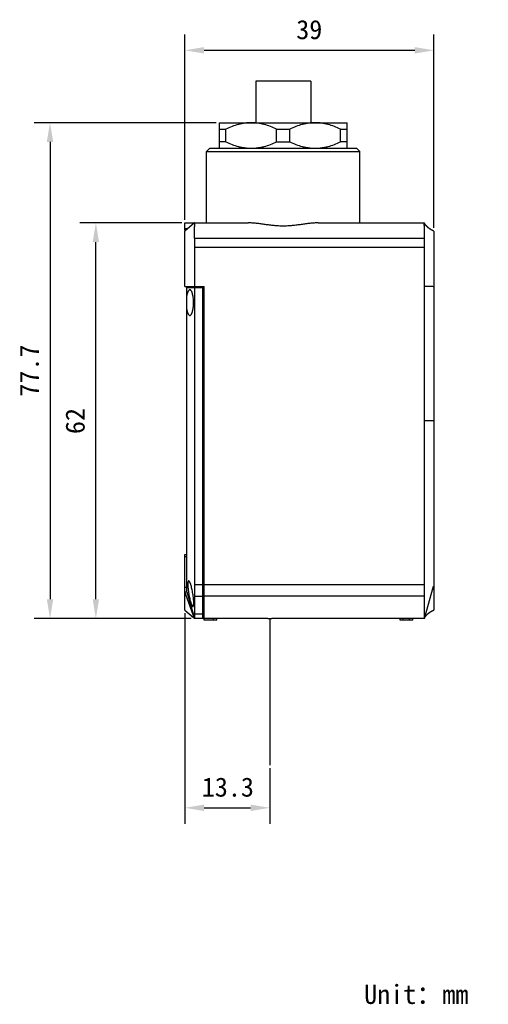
# Model space of a CAD drawing. Header units: millimetres. Extents: x 65 to 268, y 78 to 241.
# Tile 2 of 2: x 194 to 268, y 78 to 232. Entities that reach past the tile are written whole.
import ezdxf

# ---------------------------------------------------------------- set-up
doc = ezdxf.new("R2010")
doc.units = ezdxf.units.MM
doc.header["$LTSCALE"] = 23.1
doc.header["$PDMODE"] = 3
doc.header["$PDSIZE"] = 8
doc.layers.get('0').update_dxf_attribs({"linetype": 'CONTINUOUS'})
doc.layers.get('Defpoints').update_dxf_attribs({"linetype": 'CONTINUOUS'})
for name, color, linetype in [('0 @ 1', 7, 'CONTINUOUS'), ('05_ALL_CURVES', 7, 'CONTINUOUS'), ('51__DRAFT_DIMS', 7, 'CONTINUOUS')]:
    doc.layers.add(name, color=color, linetype=linetype)
doc.styles.get("Standard").update_dxf_attribs({"font": 'simfang.ttf'})
doc.dimstyles.new('DIMSTYLE_1', dxfattribs={"dimtxt": 3, "dimasz": 3, "dimexe": 2.5, "dimexo": 0.5, "dimgap": 0.75, "dimtad": 1, "dimdsep": 46, "dimtxsty": 'STANDARD', "dimblk": '_FILLED', "dimblk1": '_FILLED', "dimblk2": '_FILLED', "dimcen": 0.09, "dimclrd": 8, "dimclre": 8, "dimclrt": 256, "dimazin": 2, "dimtp": 0.3, "dimtm": 0.3, "dimtfac": 1, "dimtofl": 0, "dimtmove": 0, "dimatfit": 3, "dimldrblk": '_FILLED', "dimfxl": 1, "dimtolj": 1, "dimarcsym": 0})
doc.dimstyles.new('DIMSTYLE_3', dxfattribs={"dimtxt": 3, "dimasz": 3, "dimexe": 2.5, "dimexo": 0.5, "dimgap": 0.75, "dimtad": 1, "dimdsep": 46, "dimtxsty": 'STANDARD', "dimblk": '_FILLED', "dimblk1": '_FILLED', "dimblk2": '_FILLED', "dimcen": 0.09, "dimclrd": 8, "dimclre": 8, "dimclrt": 256, "dimazin": 2, "dimtp": 0.2, "dimtm": 0.2, "dimtfac": 1, "dimtofl": 0, "dimtmove": 0, "dimatfit": 3, "dimldrblk": '_FILLED', "dimfxl": 1, "dimtolj": 1, "dimarcsym": 0})

# ---------------------------------------------------------------- blocks, each defined once
blk = doc.blocks.new('_FILLED')
at = {"color": 0, "linetype": 'ByBlock'}
blk.add_solid([(0, 0), (-1, 0.167), (-1, -0.167)], dxfattribs=at)
blk = doc.blocks.new('*D13')
at = {"layer": '51__DRAFT_DIMS', "color": 8, "lineweight": -2}
for p, q in [((220.15, 138.86), (220.15, 105.87)), ((233.45, 114.56), (233.45, 105.87)), ((223.15, 108.37), (230.45, 108.37))]:
    blk.add_line(p, q, dxfattribs=at)
at = {"layer": 'Defpoints', "color": 0}
for p in [(220.15, 139.36), (233.45, 115.06), (233.45, 108.37)]:
    blk.add_point(p, dxfattribs=at)
at = {"layer": '51__DRAFT_DIMS', "color": 8, "linetype": 'ByBlock', "lineweight": -2, "xscale": 3, "yscale": 3, "zscale": 3, "rotation": 180}
blk.add_blockref('_FILLED', (220.15, 108.37), dxfattribs=at)
at = {"layer": '51__DRAFT_DIMS', "color": 8, "linetype": 'ByBlock', "lineweight": -2, "xscale": 3, "yscale": 3, "zscale": 3}
blk.add_blockref('_FILLED', (233.45, 108.37), dxfattribs=at)
at = {"layer": '51__DRAFT_DIMS', "insert": (226.88, 113.12), "char_height": 3, "attachment_point": 2, "line_spacing_factor": 0.9}
blk.add_mtext('\\A1;13.3', dxfattribs=at)
blk = doc.blocks.new('*D14')
at = {"layer": '51__DRAFT_DIMS', "color": 8, "lineweight": -2}
for p, q in [((220.15, 200.56), (220.15, 229.61)), ((259.15, 199.26), (259.15, 229.61)), ((223.15, 227.11), (256.15, 227.11))]:
    blk.add_line(p, q, dxfattribs=at)
at = {"layer": 'Defpoints', "color": 0}
for p in [(259.15, 227.11), (220.15, 200.06), (259.15, 198.76)]:
    blk.add_point(p, dxfattribs=at)
at = {"layer": '51__DRAFT_DIMS', "color": 8, "linetype": 'ByBlock', "lineweight": -2, "xscale": 3, "yscale": 3, "zscale": 3, "rotation": 180}
blk.add_blockref('_FILLED', (220.15, 227.11), dxfattribs=at)
at = {"layer": '51__DRAFT_DIMS', "color": 8, "linetype": 'ByBlock', "lineweight": -2, "xscale": 3, "yscale": 3, "zscale": 3}
blk.add_blockref('_FILLED', (259.15, 227.11), dxfattribs=at)
at = {"layer": '51__DRAFT_DIMS', "insert": (239.63, 231.86), "char_height": 3, "attachment_point": 2, "line_spacing_factor": 0.9}
blk.add_mtext('\\A1;39', dxfattribs=at)
blk = doc.blocks.new('*D15')
at = {"layer": '51__DRAFT_DIMS', "color": 8, "lineweight": -2}
for p, q in [((219.65, 200.06), (203.71, 200.06)), ((206.21, 141.06), (206.21, 197.06)), ((221.15, 138.06), (203.71, 138.06))]:
    blk.add_line(p, q, dxfattribs=at)
at = {"layer": 'Defpoints', "color": 0}
for p in [(206.21, 200.06), (220.15, 200.06), (221.65, 138.06)]:
    blk.add_point(p, dxfattribs=at)
at = {"layer": '51__DRAFT_DIMS', "color": 8, "linetype": 'ByBlock', "lineweight": -2, "xscale": 3, "yscale": 3, "zscale": 3}
for p, rotation in [((206.21, 200.06), 90), ((206.21, 138.06), 270)]:
    blk.add_blockref('_FILLED', p, dxfattribs=dict(at, rotation=rotation))
at = {"layer": '51__DRAFT_DIMS', "insert": (201.46, 169), "char_height": 3, "attachment_point": 2, "rotation": 90, "line_spacing_factor": 0.9}
blk.add_mtext('\\A1;62', dxfattribs=at)
blk = doc.blocks.new('*D17')
at = {"layer": '51__DRAFT_DIMS', "color": 8, "lineweight": -2}
for p, q in [((225.05, 215.76), (196.53, 215.76)), ((199.03, 212.76), (199.03, 141.06)), ((221.15, 138.06), (196.53, 138.06))]:
    blk.add_line(p, q, dxfattribs=at)
at = {"layer": 'Defpoints', "color": 0}
for p in [(225.55, 215.76), (199.03, 138.06), (221.65, 138.06)]:
    blk.add_point(p, dxfattribs=at)
at = {"layer": '51__DRAFT_DIMS', "color": 8, "linetype": 'ByBlock', "lineweight": -2, "xscale": 3, "yscale": 3, "zscale": 3}
for p, rotation in [((199.03, 215.76), 89.99999999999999), ((199.03, 138.06), 270)]:
    blk.add_blockref('_FILLED', p, dxfattribs=dict(at, rotation=rotation))
at = {"layer": '51__DRAFT_DIMS', "insert": (194.28, 176.91), "char_height": 3, "attachment_point": 2, "rotation": 90, "line_spacing_factor": 0.9}
blk.add_mtext('\\A1;77.7', dxfattribs=at)

msp = doc.modelspace()

# ---------------------------------------------------------------- linework, layer by layer
at = {"color": 7}
for p, q in [((231.25, 222.264), (231.25, 215.764)), ((239.85, 222.264), (231.25, 222.264)), ((239.85, 222.264), (239.85, 215.764)), ((225.55, 211.764), (225.55, 215.764)), ((225.55, 215.764), (245.55, 215.764)), ((225.55, 214.764), (226.582, 214.764)), ((226.582, 212.764), (226.582, 214.764)), ((234.519, 212.764), (234.519, 214.764)), ((234.519, 214.764), (236.582, 214.764)), ((236.582, 212.764), (236.582, 214.764)), ((244.519, 212.764), (244.519, 214.764)), ((244.519, 214.764), (245.55, 214.764)), ((245.55, 211.764), (245.55, 215.764)), ((224.05, 211.764), (223.55, 211.264)), ((224.05, 211.764), (247.05, 211.764)), ((226.582, 212.764), (225.55, 212.764)), ((234.519, 212.764), (236.582, 212.764)), ((245.55, 212.764), (244.519, 212.764)), ((247.05, 211.764), (247.55, 211.264)), ((223.55, 200.064), (223.55, 211.264)), ((223.55, 211.264), (247.55, 211.264)), ((247.55, 200.064), (247.55, 211.264))]:
    msp.add_line(p, q, dxfattribs=at)
for p, q in [((221.647, 200.064), (220.15, 198.763)), ((220.15, 198.864), (220.15, 200.064)), ((220.15, 200.064), (230.062, 200.064)), ((220.15, 199.164), (220.612, 199.164)), ((221.586, 200.011), (221.576, 200.002)), ((221.6, 200.023), (221.586, 200.011)), ((221.608, 200.031), (221.6, 200.023)), ((221.614, 200.036), (221.608, 200.031)), ((221.617, 200.04), (221.614, 200.036)), ((221.619, 200.042), (221.617, 200.04)), ((221.621, 200.043), (221.619, 200.042)), ((221.622, 200.044), (221.621, 200.043)), ((221.622, 200.044), (221.622, 200.044)), ((221.622, 200.044), (221.622, 200.044)), ((221.622, 200.044), (221.622, 200.044)), ((221.624, 200.046), (221.623, 200.045)), ((221.625, 200.047), (221.624, 200.047)), ((221.624, 200.047), (221.624, 200.046)), ((221.624, 200.046), (221.624, 200.046)), ((221.626, 200.048), (221.625, 200.047)), ((221.627, 200.049), (221.626, 200.048)), ((221.626, 200.048), (221.626, 200.048)), ((221.628, 200.05), (221.627, 200.05)), ((221.627, 200.05), (221.627, 200.049)), ((221.627, 200.049), (221.627, 200.049)), ((221.629, 200.051), (221.628, 200.051)), ((221.628, 200.051), (221.628, 200.051)), ((221.628, 200.051), (221.628, 200.05)), ((221.63, 200.052), (221.629, 200.052)), ((221.629, 200.052), (221.629, 200.052)), ((221.629, 200.052), (221.629, 200.052)), ((221.629, 200.052), (221.629, 200.052)), ((221.629, 200.051), (221.629, 200.051)), ((221.629, 200.051), (221.629, 200.051)), ((221.63, 200.053), (221.63, 200.053)), ((221.63, 200.053), (221.63, 200.053)), ((221.63, 200.053), (221.63, 200.053)), ((221.63, 200.053), (221.63, 200.053)), ((221.63, 200.053), (221.63, 200.052)), ((221.63, 200.052), (221.63, 200.052)), ((221.632, 200.055), (221.631, 200.055)), ((221.631, 200.055), (221.631, 200.055)), ((221.631, 200.054), (221.631, 200.054)), ((221.631, 200.054), (221.631, 200.054)), ((221.631, 200.054), (221.631, 200.054)), ((221.631, 200.054), (221.631, 200.054)), ((221.631, 200.054), (221.631, 200.053)), ((221.633, 200.056), (221.632, 200.056)), ((221.632, 200.056), (221.632, 200.056)), ((221.632, 200.056), (221.632, 200.056)), ((221.632, 200.056), (221.632, 200.055)), ((221.632, 200.055), (221.632, 200.055)), ((221.632, 200.055), (221.632, 200.055)), ((221.633, 200.058), (221.633, 200.058)), ((221.633, 200.057), (221.633, 200.057)), ((221.633, 200.057), (221.633, 200.057)), ((221.633, 200.057), (221.633, 200.057)), ((221.633, 200.057), (221.633, 200.057)), ((221.635, 200.06), (221.634, 200.059)), ((221.634, 200.059), (221.634, 200.059)), ((221.634, 200.059), (221.634, 200.059)), ((221.634, 200.059), (221.634, 200.059)), ((221.634, 200.058), (221.634, 200.058)), ((221.634, 200.058), (221.634, 200.058)), ((221.635, 200.061), (221.635, 200.061)), ((221.635, 200.061), (221.635, 200.061)), ((221.635, 200.06), (221.635, 200.06)), ((221.635, 200.06), (221.635, 200.06)), ((221.636, 200.062), (221.636, 200.062)), ((221.637, 200.064), (221.637, 200.063)), ((241.038, 200.064), (257.662, 200.064)), ((257.663, 200.061), (257.662, 200.064)), ((257.666, 200.052), (257.663, 200.061)), ((257.669, 200.043), (257.666, 200.052)), ((257.672, 200.035), (257.669, 200.043)), ((257.675, 200.026), (257.672, 200.035)), ((257.678, 200.02), (257.675, 200.026)), ((257.68, 200.014), (257.678, 200.02)), ((257.683, 200.007), (257.68, 200.014)), ((257.685, 200.002), (257.683, 200.007)), ((257.687, 199.996), (257.685, 200.002)), ((257.689, 199.991), (257.687, 199.996)), ((257.692, 199.985), (257.689, 199.991)), ((257.694, 199.981), (257.692, 199.985)), ((257.696, 199.976), (257.694, 199.981)), ((257.697, 199.972), (257.696, 199.976)), ((257.7, 199.966), (257.697, 199.972)), ((257.702, 199.961), (257.7, 199.966)), ((257.704, 199.957), (257.702, 199.961)), ((257.706, 199.952), (257.704, 199.957)), ((257.708, 199.948), (257.706, 199.952)), ((257.71, 199.943), (257.708, 199.948)), ((257.712, 199.939), (257.71, 199.943)), ((257.714, 199.935), (257.712, 199.939)), ((257.716, 199.931), (257.714, 199.935)), ((257.718, 199.926), (257.716, 199.931)), ((257.721, 199.922), (257.718, 199.926)), ((257.723, 199.917), (257.721, 199.922)), ((257.726, 199.911), (257.723, 199.917)), ((257.728, 199.907), (257.726, 199.911)), ((257.73, 199.903), (257.728, 199.907)), ((257.732, 199.899), (257.73, 199.903)), ((257.734, 199.895), (257.732, 199.899)), ((257.737, 199.89), (257.734, 199.895)), ((257.739, 199.886), (257.737, 199.89)), ((257.742, 199.881), (257.739, 199.886)), ((257.745, 199.876), (257.742, 199.881)), ((257.748, 199.871), (257.745, 199.876)), ((257.751, 199.866), (257.748, 199.871)), ((257.754, 199.861), (257.751, 199.866)), ((257.757, 199.855), (257.754, 199.861)), ((257.759, 199.851), (257.757, 199.855)), ((257.76, 199.85), (257.759, 199.852)), ((257.762, 199.846), (257.759, 199.851)), ((257.763, 199.845), (257.76, 199.85)), ((257.765, 199.842), (257.762, 199.846)), ((257.766, 199.84), (257.763, 199.845)), ((257.771, 199.833), (257.766, 199.84)), ((257.774, 199.828), (257.771, 199.833)), ((257.778, 199.822), (257.774, 199.828)), ((257.782, 199.816), (257.778, 199.822)), ((257.786, 199.81), (257.782, 199.816)), ((257.791, 199.803), (257.786, 199.81)), ((257.795, 199.797), (257.791, 199.803)), ((257.8, 199.79), (257.795, 199.797)), ((257.805, 199.783), (257.8, 199.79)), ((257.81, 199.776), (257.805, 199.783)), ((257.815, 199.769), (257.81, 199.776)), ((257.82, 199.762), (257.815, 199.769)), ((257.825, 199.755), (257.82, 199.762)), ((257.83, 199.748), (257.825, 199.755)), ((257.836, 199.741), (257.83, 199.748)), ((257.841, 199.733), (257.836, 199.741)), ((257.847, 199.726), (257.841, 199.733)), ((257.853, 199.719), (257.847, 199.726)), ((257.859, 199.711), (257.853, 199.719)), ((257.865, 199.704), (257.859, 199.711)), ((257.871, 199.696), (257.865, 199.704)), ((257.877, 199.689), (257.871, 199.696)), ((257.883, 199.681), (257.877, 199.689)), ((257.892, 199.67), (257.883, 199.681)), ((257.902, 199.658), (257.892, 199.67)), ((257.912, 199.646), (257.902, 199.658)), ((257.922, 199.635), (257.912, 199.646)), ((257.932, 199.623), (257.922, 199.635)), ((257.939, 199.615), (257.932, 199.623)), ((257.95, 199.602), (257.939, 199.615)), ((257.961, 199.59), (257.95, 199.602)), ((257.973, 199.577), (257.961, 199.59)), ((257.985, 199.564), (257.973, 199.577)), ((257.997, 199.551), (257.985, 199.564)), ((258.009, 199.538), (257.997, 199.551)), ((258.022, 199.525), (258.009, 199.538)), ((258.035, 199.511), (258.022, 199.525)), ((258.048, 199.497), (258.035, 199.511)), ((258.057, 199.488), (258.048, 199.497)), ((258.067, 199.479), (258.057, 199.488)), ((258.076, 199.469), (258.067, 199.479)), ((258.086, 199.46), (258.076, 199.469)), ((258.095, 199.451), (258.086, 199.46)), ((258.105, 199.441), (258.095, 199.451)), ((258.115, 199.431), (258.105, 199.441)), ((258.125, 199.422), (258.115, 199.431)), ((258.136, 199.412), (258.125, 199.422)), ((258.146, 199.402), (258.136, 199.412)), ((258.157, 199.392), (258.146, 199.402)), ((258.168, 199.383), (258.157, 199.392)), ((258.178, 199.373), (258.168, 199.383)), ((258.189, 199.363), (258.178, 199.373)), ((258.201, 199.353), (258.189, 199.363)), ((258.212, 199.343), (258.201, 199.353)), ((258.223, 199.333), (258.212, 199.343)), ((258.235, 199.322), (258.223, 199.333)), ((258.247, 199.312), (258.235, 199.322)), ((258.259, 199.302), (258.247, 199.312)), ((258.271, 199.292), (258.259, 199.302)), ((258.283, 199.282), (258.271, 199.292)), ((258.296, 199.271), (258.283, 199.282)), ((258.308, 199.261), (258.296, 199.271)), ((258.321, 199.25), (258.308, 199.261)), ((258.334, 199.24), (258.321, 199.25)), ((258.348, 199.229), (258.334, 199.24)), ((258.361, 199.219), (258.348, 199.229)), ((258.375, 199.208), (258.361, 199.219)), ((258.388, 199.197), (258.375, 199.208)), ((258.403, 199.187), (258.388, 199.197)), ((258.417, 199.176), (258.403, 199.187)), ((258.431, 199.165), (258.417, 199.176)), ((258.446, 199.154), (258.431, 199.165)), ((258.461, 199.143), (258.446, 199.154)), ((258.476, 199.132), (258.461, 199.143)), ((258.492, 199.121), (258.476, 199.132)), ((258.507, 199.11), (258.492, 199.121)), ((258.523, 199.099), (258.507, 199.11)), ((220.15, 198.864), (220.266, 198.864)), ((220.15, 190.065), (220.15, 198.763)), ((221.652, 197.65), (257.649, 197.65)), ((258.539, 199.088), (258.523, 199.099)), ((258.556, 199.076), (258.539, 199.088)), ((258.572, 199.065), (258.556, 199.076)), ((258.589, 199.054), (258.572, 199.065)), ((258.606, 199.043), (258.589, 199.054)), ((258.624, 199.032), (258.606, 199.043)), ((258.641, 199.02), (258.624, 199.032)), ((258.659, 199.009), (258.641, 199.02)), ((258.677, 198.998), (258.659, 199.009)), ((258.696, 198.987), (258.677, 198.998)), ((258.714, 198.976), (258.696, 198.987)), ((258.733, 198.964), (258.714, 198.976)), ((258.752, 198.953), (258.733, 198.964)), ((258.772, 198.942), (258.752, 198.953)), ((258.791, 198.931), (258.772, 198.942)), ((258.811, 198.92), (258.791, 198.931)), ((258.832, 198.909), (258.811, 198.92)), ((258.852, 198.898), (258.832, 198.909)), ((258.873, 198.887), (258.852, 198.898)), ((258.894, 198.877), (258.873, 198.887)), ((258.915, 198.866), (258.894, 198.877)), ((258.937, 198.856), (258.915, 198.866)), ((259.15, 198.764), (259.15, 139.364)), ((221.651, 196.236), (257.65, 196.236)), ((220.162, 190.064), (223.15, 190.064)), ((220.45, 190.064), (220.45, 189.914)), ((220.45, 142.224), (220.45, 189.914)), ((220.45, 189.914), (222.95, 189.914)), ((220.75, 190.064), (220.75, 189.914)), ((220.85, 190.064), (220.85, 189.914)), ((221.65, 189.914), (221.65, 190.064)), ((221.702, 190.064), (221.75, 189.983)), ((221.75, 190.064), (221.75, 189.983)), ((221.75, 189.983), (222.95, 189.983)), ((222.95, 189.914), (222.95, 190.064)), ((222.95, 138.064), (222.95, 189.914)), ((223.15, 137.764), (223.15, 190.064)), ((222.95, 189.044), (223.15, 189.044)), ((223.15, 188.464), (222.95, 188.664)), ((223.15, 186.664), (222.95, 186.464)), ((223.15, 185.917), (222.95, 185.917)), ((223.15, 184.931), (222.95, 184.931)), ((222.95, 183.33), (223.15, 183.33)), ((223.15, 181.848), (222.95, 181.848)), ((257.85, 169.067), (257.85, 169.064)), ((257.85, 169.064), (259.15, 169.064)), ((222.95, 148.243), (223.15, 148.243)), ((220.15, 139.365), (220.15, 148.063)), ((220.15, 147.771), (220.45, 147.771)), ((220.162, 148.064), (220.45, 148.064)), ((222.95, 145.374), (223.15, 145.374)), ((223.15, 143.64), (222.95, 143.64)), ((220.15, 142.953), (220.45, 142.953)), ((220.15, 142.246), (220.45, 142.246)), ((221.649, 138.064), (220.15, 142.222)), ((220.45, 142.224), (221.65, 138.064)), ((222.95, 143.3), (221.652, 143.3)), ((223.15, 142.832), (222.95, 143.032)), ((257.649, 143.3), (223.15, 143.3)), ((257.651, 138.064), (259.105, 143.106)), ((259.124, 143.174), (258.946, 142.554)), ((221.651, 141.532), (222.95, 141.532)), ((223.15, 141.032), (222.95, 140.832)), ((257.649, 141.532), (223.15, 141.532)), ((220.15, 139.365), (221.504, 138.188)), ((223.15, 140.164), (222.95, 140.164)), ((258.358, 138.907), (258.372, 138.918)), ((258.372, 138.918), (258.386, 138.929)), ((258.386, 138.929), (258.4, 138.939)), ((258.4, 138.939), (258.414, 138.95)), ((258.414, 138.95), (258.429, 138.961)), ((258.429, 138.961), (258.444, 138.972)), ((258.444, 138.972), (258.459, 138.983)), ((258.459, 138.983), (258.474, 138.994)), ((258.474, 138.994), (258.489, 139.005)), ((258.489, 139.005), (258.505, 139.017)), ((258.505, 139.017), (258.521, 139.028)), ((258.521, 139.028), (258.537, 139.039)), ((258.537, 139.039), (258.554, 139.05)), ((258.554, 139.05), (258.57, 139.061)), ((258.57, 139.061), (258.587, 139.073)), ((258.587, 139.073), (258.604, 139.084)), ((258.604, 139.084), (258.622, 139.095)), ((258.622, 139.095), (258.639, 139.106)), ((258.639, 139.106), (258.657, 139.118)), ((258.657, 139.118), (258.675, 139.129)), ((258.675, 139.129), (258.694, 139.14)), ((258.694, 139.14), (258.713, 139.151)), ((258.713, 139.151), (258.732, 139.163)), ((258.732, 139.163), (258.751, 139.174)), ((258.751, 139.174), (258.77, 139.185)), ((258.77, 139.185), (258.79, 139.196)), ((258.79, 139.196), (258.81, 139.207)), ((258.81, 139.207), (258.83, 139.218)), ((258.83, 139.218), (258.851, 139.229)), ((258.851, 139.229), (258.872, 139.24)), ((258.872, 139.24), (258.893, 139.251)), ((258.893, 139.251), (258.914, 139.261)), ((221.504, 138.188), (221.576, 138.126)), ((221.552, 138.147), (221.562, 138.138)), ((221.562, 138.138), (221.576, 138.125)), ((221.576, 138.125), (221.592, 138.111)), ((221.592, 138.111), (221.603, 138.101)), ((221.603, 138.101), (221.61, 138.095)), ((221.61, 138.095), (221.616, 138.09)), ((221.616, 138.09), (221.619, 138.087)), ((221.619, 138.087), (221.62, 138.085)), ((221.622, 138.084), (221.622, 138.084)), ((221.622, 138.084), (221.622, 138.084)), ((221.622, 138.084), (221.623, 138.083)), ((221.623, 138.083), (221.623, 138.083)), ((221.623, 138.083), (221.624, 138.082)), ((221.625, 138.081), (221.625, 138.081)), ((221.625, 138.081), (221.625, 138.081)), ((221.625, 138.08), (221.626, 138.08)), ((221.626, 138.08), (221.626, 138.08)), ((221.626, 138.079), (221.626, 138.079)), ((221.627, 138.079), (221.627, 138.079)), ((221.627, 138.079), (221.627, 138.078)), ((221.627, 138.078), (221.628, 138.078)), ((221.628, 138.078), (221.628, 138.078)), ((221.628, 138.078), (221.628, 138.077)), ((221.628, 138.077), (221.628, 138.077)), ((221.628, 138.077), (221.629, 138.077)), ((221.629, 138.077), (221.629, 138.077)), ((221.629, 138.077), (221.629, 138.076)), ((221.629, 138.076), (221.629, 138.076)), ((221.629, 138.076), (221.629, 138.076)), ((221.629, 138.076), (221.63, 138.076)), ((221.63, 138.076), (221.63, 138.076)), ((221.63, 138.075), (221.63, 138.075)), ((221.63, 138.075), (221.63, 138.075)), ((221.63, 138.075), (221.63, 138.075)), ((221.631, 138.074), (221.631, 138.074)), ((221.631, 138.074), (221.631, 138.074)), ((221.631, 138.074), (221.631, 138.074)), ((221.631, 138.074), (221.631, 138.074)), ((221.631, 138.073), (221.631, 138.073)), ((221.631, 138.073), (221.632, 138.073)), ((221.632, 138.073), (221.632, 138.073)), ((221.632, 138.073), (221.632, 138.072)), ((221.632, 138.072), (221.632, 138.072)), ((221.632, 138.072), (221.632, 138.072)), ((221.632, 138.072), (221.633, 138.072)), ((221.633, 138.071), (221.633, 138.071)), ((221.633, 138.071), (221.633, 138.071)), ((221.633, 138.071), (221.633, 138.071)), ((221.633, 138.071), (221.633, 138.07)), ((221.633, 138.07), (221.634, 138.07)), ((221.634, 138.07), (221.634, 138.07)), ((221.634, 138.07), (221.634, 138.069)), ((221.634, 138.069), (221.634, 138.069)), ((221.634, 138.069), (221.634, 138.069)), ((221.634, 138.068), (221.635, 138.068)), ((221.635, 138.068), (221.635, 138.068)), ((221.635, 138.068), (221.635, 138.067)), ((221.635, 138.067), (221.635, 138.067)), ((221.636, 138.067), (221.636, 138.066)), ((221.636, 138.066), (221.636, 138.065)), ((221.65, 138.064), (221.637, 138.064)), ((221.652, 138.796), (222.95, 138.796)), ((233.14, 138.064), (221.652, 138.064)), ((222.95, 138.65), (223.15, 138.65)), ((223.15, 138.464), (222.95, 138.464)), ((225.15, 137.764), (223.15, 137.764)), ((224.65, 137.764), (224.65, 138.064)), ((225.15, 137.764), (225.15, 138.064)), ((233.465, 138.064), (233.436, 138.064)), ((257.662, 138.064), (233.761, 138.064)), ((253.85, 137.764), (253.85, 138.064)), ((255.85, 137.764), (253.85, 137.764)), ((254.35, 137.764), (254.35, 138.064)), ((255.35, 137.764), (255.35, 138.064)), ((255.85, 137.764), (255.85, 138.064)), ((257.662, 138.064), (257.665, 138.073)), ((257.665, 138.073), (257.668, 138.081)), ((257.668, 138.081), (257.671, 138.09)), ((257.671, 138.09), (257.674, 138.098)), ((257.674, 138.098), (257.677, 138.105)), ((257.677, 138.105), (257.679, 138.111)), ((257.679, 138.111), (257.682, 138.118)), ((257.682, 138.118), (257.684, 138.124)), ((257.684, 138.124), (257.686, 138.13)), ((257.686, 138.13), (257.689, 138.135)), ((257.689, 138.135), (257.691, 138.14)), ((257.691, 138.14), (257.693, 138.145)), ((257.693, 138.145), (257.694, 138.148)), ((257.694, 138.148), (257.696, 138.152)), ((257.696, 138.152), (257.698, 138.157)), ((257.698, 138.157), (257.699, 138.161)), ((257.699, 138.161), (257.701, 138.165)), ((257.701, 138.165), (257.703, 138.17)), ((257.703, 138.17), (257.706, 138.175)), ((257.706, 138.175), (257.708, 138.179)), ((257.708, 138.179), (257.71, 138.184)), ((257.71, 138.184), (257.712, 138.188)), ((257.712, 138.188), (257.714, 138.192)), ((257.714, 138.192), (257.716, 138.196)), ((257.716, 138.196), (257.718, 138.201)), ((257.718, 138.201), (257.72, 138.205)), ((257.72, 138.205), (257.723, 138.21)), ((257.723, 138.21), (257.725, 138.215)), ((257.725, 138.215), (257.727, 138.219)), ((257.727, 138.219), (257.729, 138.223)), ((257.729, 138.223), (257.731, 138.228)), ((257.731, 138.228), (257.734, 138.232)), ((257.734, 138.232), (257.736, 138.236)), ((257.736, 138.236), (257.739, 138.241)), ((257.739, 138.241), (257.741, 138.245)), ((257.741, 138.245), (257.744, 138.25)), ((257.744, 138.25), (257.747, 138.255)), ((257.747, 138.255), (257.75, 138.26)), ((257.75, 138.26), (257.753, 138.265)), ((257.753, 138.265), (257.756, 138.271)), ((257.756, 138.271), (257.758, 138.274)), ((257.758, 138.274), (257.76, 138.278)), ((257.76, 138.278), (257.763, 138.283)), ((257.763, 138.283), (257.765, 138.286)), ((257.765, 138.286), (257.774, 138.3)), ((257.765, 138.286), (257.767, 138.29)), ((257.767, 138.29), (257.768, 138.291)), ((257.774, 138.3), (257.779, 138.307)), ((257.779, 138.307), (257.782, 138.312)), ((257.782, 138.312), (257.786, 138.318)), ((257.786, 138.318), (257.79, 138.324)), ((257.79, 138.324), (257.794, 138.329)), ((257.794, 138.329), (257.798, 138.335)), ((257.798, 138.335), (257.802, 138.341)), ((257.802, 138.341), (257.807, 138.348)), ((257.807, 138.348), (257.811, 138.354)), ((257.811, 138.354), (257.815, 138.36)), ((257.815, 138.36), (257.82, 138.366)), ((257.82, 138.366), (257.825, 138.373)), ((257.825, 138.373), (257.829, 138.379)), ((257.829, 138.379), (257.834, 138.385)), ((257.834, 138.385), (257.839, 138.392)), ((257.839, 138.392), (257.847, 138.402)), ((257.847, 138.402), (257.855, 138.412)), ((257.855, 138.412), (257.863, 138.422)), ((257.863, 138.422), (257.871, 138.432)), ((257.871, 138.432), (257.88, 138.443)), ((257.88, 138.443), (257.889, 138.454)), ((257.889, 138.454), (257.898, 138.465)), ((257.898, 138.465), (257.907, 138.476)), ((257.907, 138.476), (257.917, 138.488)), ((257.917, 138.488), (257.927, 138.499)), ((257.927, 138.499), (257.937, 138.511)), ((257.937, 138.511), (257.948, 138.523)), ((257.948, 138.523), (257.959, 138.535)), ((257.959, 138.535), (257.97, 138.548)), ((257.97, 138.548), (257.982, 138.561)), ((257.982, 138.561), (257.994, 138.574)), ((257.994, 138.574), (258.006, 138.587)), ((258.006, 138.587), (258.019, 138.6)), ((258.019, 138.6), (258.032, 138.614)), ((258.032, 138.614), (258.045, 138.627)), ((258.045, 138.627), (258.054, 138.637)), ((258.054, 138.637), (258.064, 138.646)), ((258.064, 138.646), (258.073, 138.655)), ((258.073, 138.655), (258.083, 138.665)), ((258.083, 138.665), (258.092, 138.674)), ((258.092, 138.674), (258.102, 138.684)), ((258.102, 138.684), (258.112, 138.694)), ((258.112, 138.694), (258.122, 138.703)), ((258.122, 138.703), (258.133, 138.713)), ((258.133, 138.713), (258.143, 138.723)), ((258.143, 138.723), (258.154, 138.733)), ((258.154, 138.733), (258.165, 138.743)), ((258.165, 138.743), (258.175, 138.753)), ((258.175, 138.753), (258.187, 138.763)), ((258.187, 138.763), (258.198, 138.773)), ((258.198, 138.773), (258.209, 138.783)), ((258.209, 138.783), (258.221, 138.793)), ((258.221, 138.793), (258.232, 138.803)), ((258.232, 138.803), (258.244, 138.813)), ((258.244, 138.813), (258.256, 138.823)), ((258.256, 138.823), (258.268, 138.834)), ((258.268, 138.834), (258.281, 138.844)), ((258.281, 138.844), (258.293, 138.854)), ((258.293, 138.854), (258.306, 138.865)), ((258.306, 138.865), (258.319, 138.875)), ((258.319, 138.875), (258.332, 138.886)), ((258.332, 138.886), (258.345, 138.897)), ((258.345, 138.897), (258.358, 138.907))]:
    msp.add_line(p, q)
for points in [[(221.623, 200.045), (221.623, 200.045), (221.623, 200.045)], [(221.637, 200.063), (221.636, 200.062), (221.636, 200.062)], [(259.15, 198.764), (259.142, 198.767), (259.13, 198.772), (259.118, 198.776), (259.106, 198.781), (259.095, 198.785), (259.083, 198.79), (259.071, 198.795), (259.06, 198.8), (259.048, 198.805), (259.037, 198.81), (259.025, 198.815), (259.014, 198.82), (259.003, 198.825), (258.992, 198.83), (258.981, 198.835), (258.969, 198.84), (258.958, 198.845), (258.948, 198.85), (258.937, 198.856)], [(258.914, 139.261), (258.936, 139.272), (258.947, 139.277), (258.958, 139.282), (258.969, 139.288), (258.98, 139.293), (258.991, 139.298), (259.002, 139.303), (259.013, 139.308), (259.025, 139.313), (259.036, 139.318), (259.048, 139.323), (259.059, 139.328), (259.071, 139.333), (259.083, 139.338), (259.094, 139.342), (259.106, 139.347), (259.118, 139.352), (259.13, 139.356), (259.142, 139.361), (259.15, 139.364)], [(221.62, 138.085), (221.621, 138.084), (221.622, 138.084)], [(221.624, 138.082), (221.624, 138.082), (221.624, 138.082)], [(221.63, 138.075), (221.63, 138.075), (221.63, 138.075)], [(221.636, 138.065), (221.637, 138.065), (221.637, 138.064)]]:
    msp.add_lwpolyline(points)
for centre, radius, start, end in [((220.162, 190.191), 0.127, 264.74146, 269.9926), ((257.853, 179.264), 10.802, 90.01443, 91.07115), ((258.264, 206.218), 37.154, 269.05399, 269.36245), ((220.162, 147.937), 0.127, 90.0074, 95.25855)]:
    msp.add_arc(centre, radius, start, end)
for points, knots in [([(230.55, 215.764), (230.21, 215.764), (229.697, 215.729), (229.023, 215.615), (228.353, 215.459), (227.53, 215.191), (226.895, 214.915), (226.582, 214.764)], [0, 0, 0, 0, 0.2477762, 0.3720938, 0.4967507, 0.747369, 1, 1, 1, 1]), ([(234.519, 214.764), (234.206, 214.915), (233.57, 215.191), (232.748, 215.459), (232.078, 215.615), (231.404, 215.729), (230.891, 215.764), (230.55, 215.764)], [0, 0, 0, 0, 0.252631, 0.5032494, 0.6279063, 0.7522239, 1, 1, 1, 1]), ([(240.55, 215.764), (240.21, 215.764), (239.697, 215.729), (239.023, 215.615), (238.353, 215.459), (237.53, 215.191), (236.895, 214.915), (236.582, 214.764)], [0, 0, 0, 0, 0.2477762, 0.3720938, 0.4967507, 0.747369, 1, 1, 1, 1]), ([(244.519, 214.764), (244.206, 214.915), (243.57, 215.191), (242.748, 215.459), (242.078, 215.615), (241.404, 215.729), (240.891, 215.764), (240.55, 215.764)], [0, 0, 0, 0, 0.252631, 0.5032494, 0.6279063, 0.7522239, 1, 1, 1, 1]), ([(226.582, 212.764), (226.895, 212.613), (227.53, 212.337), (228.353, 212.069), (229.023, 211.913), (229.697, 211.799), (230.21, 211.764), (230.55, 211.764)], [0, 0, 0, 0, 0.252631, 0.5032494, 0.6279063, 0.7522239, 1, 1, 1, 1]), ([(230.55, 211.764), (230.891, 211.764), (231.404, 211.799), (232.078, 211.913), (232.748, 212.069), (233.57, 212.337), (234.206, 212.613), (234.519, 212.764)], [0, 0, 0, 0, 0.2477762, 0.3720938, 0.4967507, 0.747369, 1, 1, 1, 1]), ([(236.582, 212.764), (236.895, 212.613), (237.53, 212.337), (238.353, 212.069), (239.023, 211.913), (239.697, 211.799), (240.21, 211.764), (240.55, 211.764)], [0, 0, 0, 0, 0.252631, 0.5032494, 0.6279063, 0.7522239, 1, 1, 1, 1]), ([(240.55, 211.764), (240.891, 211.764), (241.404, 211.799), (242.078, 211.913), (242.748, 212.069), (243.57, 212.337), (244.206, 212.613), (244.519, 212.764)], [0, 0, 0, 0, 0.2477762, 0.3720938, 0.4967507, 0.747369, 1, 1, 1, 1])]:
    msp.add_open_spline(points, degree=3, knots=knots, dxfattribs=at)
for points, knots in [([(221.652, 197.65), (221.65, 197.688), (221.649, 197.764), (221.65, 197.878), (221.652, 197.993), (221.653, 198.107), (221.652, 198.221), (221.652, 198.335), (221.652, 198.45), (221.652, 198.602), (221.651, 198.754), (221.652, 198.907), (221.653, 199.021), (221.652, 199.135), (221.65, 199.25), (221.649, 199.364), (221.65, 199.44), (221.651, 199.478)], [0, 0, 0, 0, 0.0625041, 0.1250138, 0.1875151, 0.250009, 0.3125075, 0.3750072, 0.4375049, 0.500002, 0.6249973, 0.6874966, 0.7499946, 0.8124893, 0.8749903, 0.9374977, 1, 1, 1, 1]), ([(221.65, 200.064), (221.651, 200.064), (221.652, 200.064), (221.652, 200.063), (221.652, 200.061), (221.652, 200.058), (221.651, 200.054), (221.651, 200.049), (221.65, 200.042), (221.65, 200.034), (221.65, 200.021), (221.651, 200.002), (221.651, 199.976), (221.651, 199.946), (221.651, 199.896), (221.651, 199.84), (221.651, 199.778), (221.651, 199.726), (221.651, 199.669), (221.652, 199.609), (221.653, 199.545), (221.653, 199.501), (221.651, 199.478)], [0, 0, 0, 0, 0.0022409, 0.0036151, 0.0054241, 0.0105581, 0.0177757, 0.0270457, 0.0383325, 0.0516279, 0.0669431, 0.1036117, 0.1482444, 0.2007331, 0.2609549, 0.4039999, 0.4864781, 0.5760045, 0.6723546, 0.7753062, 0.8846181, 1, 1, 1, 1]), ([(235.55, 199.559), (235.312, 199.559), (234.836, 199.572), (234.126, 199.626), (233.423, 199.706), (232.73, 199.8), (232.046, 199.896), (231.374, 199.982), (230.714, 200.046), (230.278, 200.064), (230.062, 200.064)], [0, 0, 0, 0, 0.1297006, 0.2589465, 0.3872965, 0.5143154, 0.6395633, 0.762579, 0.8828805, 1, 1, 1, 1]), ([(241.038, 200.064), (240.823, 200.064), (240.387, 200.046), (239.727, 199.982), (239.055, 199.896), (238.371, 199.8), (237.678, 199.706), (236.975, 199.626), (236.265, 199.572), (235.789, 199.559), (235.55, 199.559)], [0, 0, 0, 0, 0.1171195, 0.237421, 0.3604367, 0.4856846, 0.6127035, 0.7410536, 0.8702994, 1, 1, 1, 1]), ([(257.649, 199.478), (257.649, 199.522), (257.648, 199.605), (257.647, 199.722), (257.647, 199.809), (257.647, 199.87), (257.647, 199.91), (257.647, 199.946), (257.647, 199.976), (257.647, 200.002), (257.647, 200.024), (257.647, 200.041), (257.648, 200.053), (257.649, 200.06), (257.649, 200.063), (257.65, 200.064), (257.65, 200.064)], [0, 0, 0, 0, 0.2247829, 0.4241686, 0.5962452, 0.6715121, 0.7393516, 0.7995991, 0.8521104, 0.8967588, 0.933437, 0.9620614, 0.9825779, 0.9950027, 0.998284, 1, 1, 1, 1]), ([(257.649, 197.65), (257.649, 197.726), (257.65, 197.878), (257.651, 198.107), (257.652, 198.335), (257.653, 198.564), (257.653, 198.793), (257.653, 199.021), (257.651, 199.25), (257.65, 199.402), (257.649, 199.478)], [0, 0, 0, 0, 0.1250001, 0.2500002, 0.3750002, 0.4999998, 0.6249991, 0.7499985, 0.8749987, 1, 1, 1, 1]), ([(221.652, 197.65), (221.653, 197.626), (221.654, 197.578), (221.654, 197.503), (221.653, 197.426), (221.654, 197.346), (221.654, 197.263), (221.655, 197.148), (221.655, 196.998), (221.655, 196.846), (221.654, 196.721), (221.653, 196.625), (221.653, 196.529), (221.653, 196.431), (221.654, 196.334), (221.652, 196.268), (221.651, 196.236)], [0, 0, 0, 0, 0.0502756, 0.1028394, 0.1575585, 0.2143084, 0.2729531, 0.3333482, 0.4588072, 0.5894781, 0.6563767, 0.7241045, 0.7924938, 0.8613826, 0.930614, 1, 1, 1, 1]), ([(257.65, 196.236), (257.648, 196.366), (257.648, 196.559), (257.649, 196.814), (257.65, 196.998), (257.649, 197.175), (257.649, 197.343), (257.648, 197.5), (257.648, 197.601), (257.649, 197.65)], [0, 0, 0, 0, 0.2758952, 0.4105214, 0.5411938, 0.666654, 0.7856942, 0.8971664, 1, 1, 1, 1]), ([(221.651, 196.236), (221.649, 196.171), (221.647, 196.043), (221.649, 195.85), (221.647, 195.657), (221.645, 195.464), (221.644, 195.271), (221.643, 195.078), (221.642, 194.886), (221.641, 194.628), (221.64, 194.307), (221.639, 193.921), (221.638, 193.535), (221.638, 193.021), (221.638, 192.378), (221.64, 191.607), (221.643, 190.835), (221.647, 190.321), (221.648, 190.064)], [0, 0, 0, 0, 0.0312499, 0.0624999, 0.0937497, 0.125, 0.1562498, 0.1874999, 0.2187499, 0.2499999, 0.3124999, 0.3749999, 0.4374999, 0.4999999, 0.625, 0.75, 0.875, 1, 1, 1, 1]), ([(257.651, 190.064), (257.651, 190.578), (257.653, 191.35), (257.657, 192.378), (257.66, 193.15), (257.661, 193.921), (257.661, 194.564), (257.659, 195.078), (257.657, 195.4), (257.655, 195.657), (257.653, 195.85), (257.652, 196.043), (257.651, 196.171), (257.65, 196.236)], [0, 0, 0, 0, 0.25, 0.375, 0.5, 0.625, 0.75, 0.8125, 0.875, 0.90625, 0.9375, 0.96875, 1, 1, 1, 1]), ([(221.643, 189.914), (221.644, 187.972), (221.646, 184.087), (221.649, 178.26), (221.65, 172.434), (221.651, 167.578), (221.651, 163.693), (221.651, 160.78), (221.652, 157.867), (221.652, 155.439), (221.653, 153.496), (221.653, 152.04), (221.653, 150.583), (221.653, 149.126), (221.653, 147.912), (221.653, 146.941), (221.653, 146.213), (221.653, 145.606), (221.653, 145.12), (221.653, 144.756), (221.652, 144.392), (221.652, 144.028), (221.653, 143.664), (221.652, 143.421), (221.652, 143.3)], [0, 0, 0, 0, 0.125, 0.25, 0.375, 0.5, 0.5625, 0.625, 0.6875, 0.75, 0.78125, 0.8125, 0.84375, 0.875, 0.90625, 0.921875, 0.9375, 0.953125, 0.9609375, 0.96875, 0.9765625, 0.984375, 0.9921875, 1, 1, 1, 1]), ([(257.65, 169.07), (257.651, 172.569), (257.652, 177.817), (257.651, 184.815), (257.651, 188.314), (257.651, 190.064)], [0, 0, 0, 0, 0.5, 0.75, 1, 1, 1, 1]), ([(259.15, 190.062), (259.096, 190.061), (259.015, 190.061), (258.908, 190.064), (258.8, 190.066), (258.664, 190.067), (258.501, 190.067), (258.339, 190.068), (258.122, 190.069), (257.959, 190.068), (257.85, 190.066)], [0, 0, 0, 0, 0.1246862, 0.1867683, 0.2489596, 0.3739049, 0.4992075, 0.6245297, 0.7497647, 1, 1, 1, 1]), ([(220.927, 189.564), (220.916, 189.564), (220.892, 189.561), (220.856, 189.55), (220.821, 189.531), (220.773, 189.494), (220.715, 189.427), (220.653, 189.324), (220.593, 189.194), (220.539, 189.039), (220.49, 188.861), (220.463, 188.734), (220.45, 188.667)], [0, 0, 0, 0, 0.0328091, 0.0669505, 0.1036039, 0.1437049, 0.2366479, 0.3491692, 0.4823471, 0.6360054, 0.8091191, 1, 1, 1, 1]), ([(221.501, 187.564), (221.501, 187.697), (221.493, 187.957), (221.46, 188.333), (221.415, 188.628), (221.369, 188.844), (221.331, 188.988), (221.289, 189.118), (221.244, 189.233), (221.197, 189.332), (221.147, 189.414), (221.095, 189.48), (221.041, 189.527), (220.985, 189.557), (220.946, 189.564), (220.927, 189.564)], [0, 0, 0, 0, 0.1826604, 0.3581149, 0.5197754, 0.5936963, 0.662247, 0.7249905, 0.7816088, 0.8319224, 0.8759258, 0.9138537, 0.9462979, 0.9743928, 1, 1, 1, 1]), ([(220.928, 185.564), (220.946, 185.564), (220.986, 185.571), (221.042, 185.601), (221.096, 185.648), (221.148, 185.714), (221.198, 185.796), (221.245, 185.895), (221.29, 186.01), (221.332, 186.14), (221.37, 186.284), (221.416, 186.5), (221.461, 186.795), (221.494, 187.171), (221.501, 187.431), (221.501, 187.564)], [0, 0, 0, 0, 0.025673, 0.0538188, 0.0862961, 0.1242414, 0.1682495, 0.2185582, 0.2751649, 0.3378923, 0.4064242, 0.480325, 0.6419443, 0.8173611, 1, 1, 1, 1]), ([(220.45, 186.457), (220.463, 186.391), (220.49, 186.264), (220.539, 186.087), (220.594, 185.933), (220.653, 185.803), (220.716, 185.7), (220.774, 185.634), (220.822, 185.597), (220.857, 185.578), (220.892, 185.567), (220.916, 185.564), (220.928, 185.564)], [0, 0, 0, 0, 0.190766, 0.3637568, 0.5173085, 0.6504149, 0.7629232, 0.8559319, 0.8960992, 0.9328392, 0.9670823, 1, 1, 1, 1]), ([(257.649, 143.3), (257.649, 143.367), (257.649, 143.501), (257.648, 143.702), (257.648, 143.903), (257.648, 144.172), (257.648, 144.507), (257.648, 144.91), (257.648, 145.313), (257.648, 145.85), (257.648, 146.521), (257.648, 147.326), (257.648, 148.4), (257.648, 149.742), (257.648, 151.353), (257.648, 152.963), (257.648, 154.574), (257.649, 156.721), (257.649, 159.406), (257.65, 162.627), (257.65, 165.848), (257.65, 167.996), (257.65, 169.07)], [0, 0, 0, 0, 0.0078125, 0.015625, 0.0234375, 0.03125, 0.046875, 0.0625, 0.078125, 0.09375, 0.125, 0.15625, 0.1875, 0.25, 0.3125, 0.375, 0.4375, 0.5, 0.625, 0.75, 0.875, 1, 1, 1, 1]), ([(220.748, 143.932), (220.743, 143.932), (220.732, 143.93), (220.717, 143.923), (220.703, 143.91), (220.69, 143.893), (220.678, 143.871), (220.662, 143.834), (220.646, 143.775), (220.631, 143.691), (220.621, 143.59), (220.614, 143.473), (220.612, 143.341), (220.615, 143.196), (220.622, 143.038), (220.633, 142.869), (220.654, 142.629), (220.69, 142.314), (220.727, 142.061), (220.748, 141.932)], [0, 0, 0, 0, 0.0076977, 0.0156671, 0.0245449, 0.0348059, 0.0467516, 0.0605512, 0.0940297, 0.135575, 0.1851244, 0.2423919, 0.3069312, 0.3781713, 0.4554405, 0.5379858, 0.62499, 0.8088923, 1, 1, 1, 1]), ([(221.401, 141.932), (221.38, 142.063), (221.333, 142.32), (221.256, 142.691), (221.174, 143.032), (221.1, 143.292), (221.038, 143.474), (220.994, 143.59), (220.95, 143.691), (220.907, 143.775), (220.865, 143.841), (220.83, 143.885), (220.802, 143.91), (220.784, 143.922), (220.766, 143.93), (220.754, 143.932), (220.748, 143.932)], [0, 0, 0, 0, 0.185869, 0.3648385, 0.5304619, 0.677026, 0.741646, 0.7998082, 0.851094, 0.8951694, 0.9318132, 0.961, 0.9729191, 0.9832059, 0.9921006, 1, 1, 1, 1]), ([(221.652, 143.3), (221.653, 143.218), (221.652, 143.055), (221.652, 142.813), (221.652, 142.576), (221.652, 142.276), (221.652, 141.989), (221.652, 141.719), (221.652, 141.592), (221.651, 141.532)], [0, 0, 0, 0, 0.138618, 0.2758986, 0.4105242, 0.5411959, 0.7856951, 0.8971668, 1, 1, 1, 1]), ([(257.649, 141.532), (257.649, 141.592), (257.649, 141.719), (257.649, 141.989), (257.649, 142.276), (257.649, 142.576), (257.649, 142.813), (257.649, 143.055), (257.648, 143.218), (257.649, 143.3)], [0, 0, 0, 0, 0.1028333, 0.214305, 0.4588042, 0.5894758, 0.7241014, 0.8613823, 1, 1, 1, 1]), ([(220.748, 141.932), (220.77, 141.801), (220.817, 141.544), (220.899, 141.173), (220.973, 140.882), (221.034, 140.667), (221.079, 140.522), (221.123, 140.391), (221.165, 140.275), (221.207, 140.174), (221.248, 140.089), (221.288, 140.022), (221.321, 139.979), (221.348, 139.954), (221.366, 139.941), (221.383, 139.934), (221.395, 139.932), (221.401, 139.932)], [0, 0, 0, 0, 0.1861745, 0.3654897, 0.5315778, 0.6078252, 0.6786385, 0.7434076, 0.8015917, 0.8527439, 0.8965373, 0.9328011, 0.9615862, 0.9733127, 0.9834262, 0.9921832, 1, 1, 1, 1]), ([(221.401, 139.932), (221.406, 139.932), (221.417, 139.933), (221.432, 139.941), (221.446, 139.953), (221.459, 139.97), (221.471, 139.992), (221.487, 140.029), (221.503, 140.088), (221.518, 140.172), (221.529, 140.273), (221.535, 140.39), (221.537, 140.522), (221.534, 140.668), (221.528, 140.826), (221.517, 140.994), (221.496, 141.235), (221.46, 141.549), (221.422, 141.803), (221.401, 141.932)], [0, 0, 0, 0, 0.0076649, 0.0156539, 0.0245745, 0.0348705, 0.0468301, 0.0606297, 0.0940936, 0.1356276, 0.1851703, 0.2424328, 0.3069669, 0.3782011, 0.4554634, 0.538001, 0.6249985, 0.808893, 1, 1, 1, 1]), ([(221.651, 141.532), (221.651, 141.475), (221.652, 141.361), (221.652, 141.19), (221.652, 141.019), (221.652, 140.848), (221.652, 140.677), (221.652, 140.449), (221.652, 140.164), (221.652, 139.822), (221.652, 139.537), (221.652, 139.309), (221.652, 139.138), (221.651, 138.967), (221.651, 138.853), (221.652, 138.796)], [0, 0, 0, 0, 0.0624999, 0.125, 0.1875, 0.25, 0.3125, 0.375, 0.5, 0.625, 0.75, 0.8124999, 0.8749999, 0.9375, 1, 1, 1, 1]), ([(257.649, 138.796), (257.65, 138.853), (257.649, 138.967), (257.649, 139.138), (257.649, 139.309), (257.649, 139.537), (257.649, 139.822), (257.649, 140.164), (257.649, 140.506), (257.649, 140.791), (257.649, 141.019), (257.649, 141.19), (257.649, 141.361), (257.65, 141.475), (257.649, 141.532)], [0, 0, 0, 0, 0.0625, 0.1250001, 0.1875, 0.25, 0.375, 0.5, 0.625, 0.75, 0.8125, 0.875, 0.9375, 1, 1, 1, 1]), ([(221.652, 138.796), (221.652, 138.741), (221.652, 138.638), (221.652, 138.512), (221.652, 138.421), (221.652, 138.361), (221.652, 138.306), (221.652, 138.256), (221.652, 138.212), (221.652, 138.174), (221.652, 138.145), (221.652, 138.125), (221.652, 138.112), (221.652, 138.101), (221.652, 138.092), (221.652, 138.083), (221.652, 138.077), (221.652, 138.072), (221.652, 138.069), (221.652, 138.067), (221.652, 138.066), (221.652, 138.065), (221.652, 138.064), (221.652, 138.064), (221.652, 138.064)], [0, 0, 0, 0, 0.2250069, 0.424593, 0.5142462, 0.5968436, 0.6721871, 0.7400959, 0.8004052, 0.8529706, 0.8976651, 0.9170263, 0.9343808, 0.9497186, 0.9630301, 0.974307, 0.9835434, 0.9907338, 0.9935603, 0.9958736, 0.9976732, 0.9989586, 0.9997304, 1, 1, 1, 1]), ([(233.14, 138.064), (233.191, 138.064), (233.295, 138.065), (233.398, 138.065), (233.45, 138.065)], [0, 0, 0, 0, 0.4931572, 1, 1, 1, 1]), ([(233.45, 138.065), (233.503, 138.065), (233.606, 138.065), (233.71, 138.064), (233.761, 138.064)], [0, 0, 0, 0, 0.5078749, 1, 1, 1, 1]), ([(257.649, 138.064), (257.648, 138.064), (257.648, 138.064), (257.648, 138.065), (257.648, 138.066), (257.649, 138.067), (257.649, 138.069), (257.649, 138.072), (257.649, 138.077), (257.649, 138.083), (257.649, 138.092), (257.649, 138.101), (257.649, 138.112), (257.649, 138.125), (257.649, 138.145), (257.649, 138.174), (257.649, 138.212), (257.649, 138.256), (257.649, 138.306), (257.649, 138.361), (257.649, 138.421), (257.649, 138.512), (257.649, 138.638), (257.649, 138.741), (257.649, 138.796)], [0, 0, 0, 0, 0.0002696, 0.0010414, 0.0023268, 0.0041264, 0.0064397, 0.0092662, 0.0164566, 0.025693, 0.0369699, 0.0502814, 0.0656192, 0.0829737, 0.1023349, 0.1470294, 0.1995948, 0.259904, 0.3278128, 0.4031563, 0.4857537, 0.575407, 0.774993, 1, 1, 1, 1])]:
    msp.add_open_spline(points, degree=3, knots=knots)
at = {"layer": '05_ALL_CURVES'}
msp.add_line((233.45, 138.064), (233.45, 115.064), dxfattribs=at)

# ---------------------------------------------------------------- texts
at = {"layer": '0 @ 1', "insert": (248.222, 80.62), "char_height": 3, "width": 28.36323, "attachment_point": 1}
msp.add_mtext('Unit：mm', dxfattribs=at)

# ---------------------------------------------------------------- dimensions: what is measured, and where the dimension line sits
at = {"layer": '51__DRAFT_DIMS', "color": 4}
for base, p1, p2, dimstyle, picture, middle in [((259.15, 227.109), (220.15, 200.064), (259.15, 198.763), 'DIMSTYLE_1', '*D14', (239.63, 227.109)), ((233.45, 108.366), (220.15, 139.365), (233.45, 115.064), 'DIMSTYLE_3', '*D13', (226.88, 108.366))]:
    dim = msp.add_linear_dim(base=base, p1=p1, p2=p2, dimstyle=dimstyle, dxfattribs=at)
    dim.commit()
    dim.dimension.update_dxf_attribs({"geometry": picture, "text_midpoint": middle, "dimtype": 160})
dim = msp.add_linear_dim(base=(199.034, 138.064), p1=(225.55, 215.764), p2=(221.652, 138.064), angle=270, dimstyle='DIMSTYLE_1', dxfattribs=at)
dim.commit()
dim.dimension.update_dxf_attribs({"geometry": '*D17', "text_midpoint": (199.034, 176.914), "dimtype": 160})
at = {"layer": '51__DRAFT_DIMS'}
dim = msp.add_linear_dim(base=(206.214, 200.064), p1=(221.652, 138.064), p2=(220.15, 200.064), angle=90, dimstyle='DIMSTYLE_1', dxfattribs=at)
dim.commit()
dim.dimension.update_dxf_attribs({"geometry": '*D15', "text_midpoint": (206.214, 169.002), "dimtype": 160})

doc.saveas('drawing.dxf')
